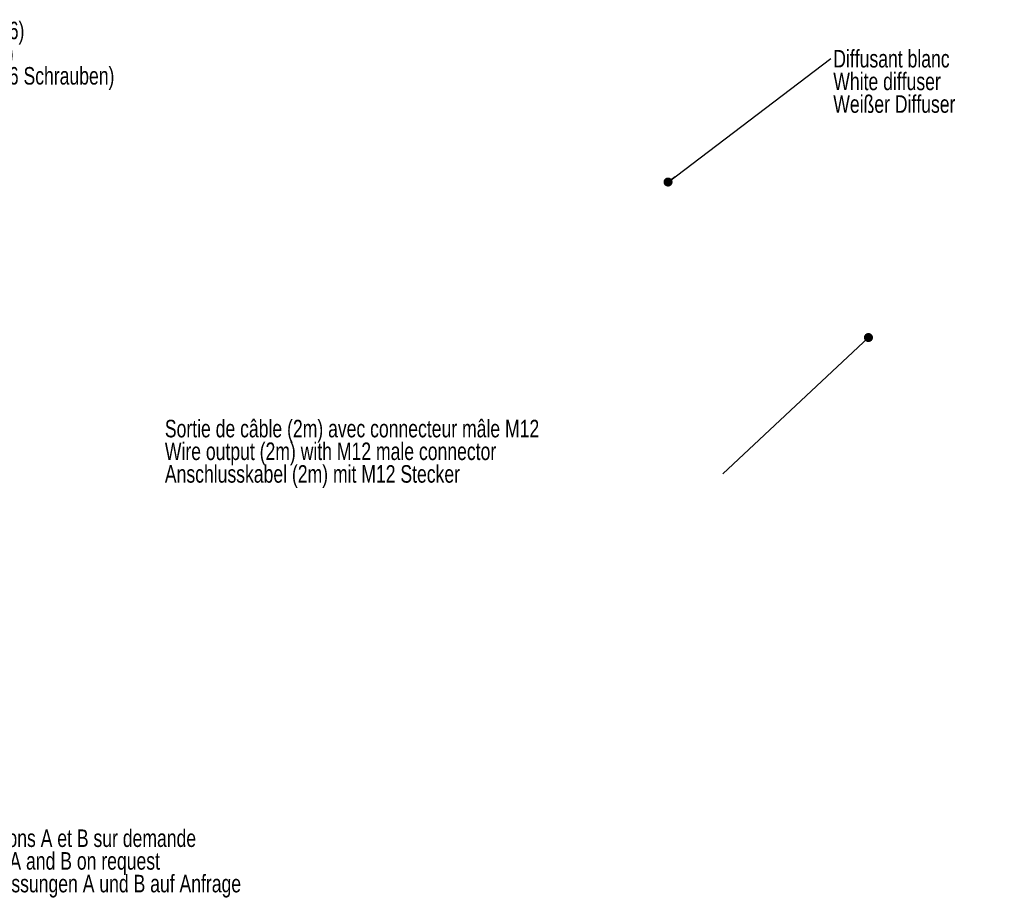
# Model space of a CAD drawing. Header units: millimetres. Extents: x 16 to 409, y 22 to 271.
# Tile 5 of 5: x 212 to 409, y 87 to 262. Entities that reach past the tile are written whole.
import ezdxf

# ---------------------------------------------------------------- set-up
doc = ezdxf.new("R2010")
doc.units = ezdxf.units.MM
doc.styles.add('SLDTEXTSTYLE0', font='TXT', dxfattribs={"width": 0.75})
doc.dimstyles.new('SLDDIMSTYLE2', dxfattribs={"dimtxt": 0, "dimasz": 1.8, "dimexe": 0, "dimexo": 0.0625, "dimgap": 0, "dimtad": 0, "dimtih": 1, "dimtoh": 1, "dimdec": 0, "dimrnd": 1e-09, "dimzin": 0, "dimdsep": 46, "dimtxsty": 'Standard', "dimblk1": 'DOT', "dimblk2": 'DOT', "dimsah": 1, "dimcen": 0.09, "dimadec": 0, "dimazin": 0, "dimtfac": 1.8, "dimtdec": 0, "dimtofl": 0, "dimtmove": 0, "dimatfit": 3, "dimldrblk": 'DOT', "dimfxl": 1, "dimtolj": 1, "dimtzin": 0, "dimarcsym": 0})

# ---------------------------------------------------------------- blocks, each defined once
blk = doc.blocks.new('SW_NOTE_0')
at = {"color": 0, "linetype": 'Continuous', "lineweight": 0, "char_height": 3.5, "attachment_point": 1, "style": 'SLDTEXTSTYLE0'}
for s, insert in [('8 points de fixation (12 vis M6)', (0.5, 1.74)), ('8 fixing points (M6x12 screw)', (0.5, -2.79)), ('8 Befestigungspunkte (12xM6 Schrauben)', (0.5, -7.31))]:
    blk.add_mtext(s, dxfattribs=dict(at, insert=insert))
blk = doc.blocks.new('SW_NOTE_1')
at = {"color": 0, "linetype": 'Continuous', "lineweight": 0, "char_height": 3.5, "attachment_point": 1, "style": 'SLDTEXTSTYLE0'}
for s, insert in [('Diffusant blanc', (0.5, 1.74)), ('White diffuser', (0.5, -2.79)), ('Weißer Diffuser', (0.5, -7.31))]:
    blk.add_mtext(s, dxfattribs=dict(at, insert=insert))
blk = doc.blocks.new('_DOT')
at = {"color": 0, "linetype": 'ByBlock', "lineweight": -2}
blk.add_line((-0.5, 0), (-1, 0), dxfattribs=at)
at = {"color": 0, "linetype": 'ByBlock', "const_width": 0.5}
blk.add_lwpolyline([(-0.25, 0, 1), (0.25, 0, 1)], format="xyb", close=True, dxfattribs=at)
blk = doc.blocks.new('SW_NOTE_2')
at = {"color": 0, "linetype": 'Continuous', "lineweight": 0, "char_height": 3.5, "attachment_point": 1, "style": 'SLDTEXTSTYLE0'}
for s, insert in [('Sortie de câble (2m) avec connecteur mâle M12', (-111.36, 10.8)), ('Wire output (2m) with M12 male connector', (-111.36, 6.27)), ('Anschlusskabel (2m) mit M12 Stecker', (-111.36, 1.75))]:
    blk.add_mtext(s, dxfattribs=dict(at, insert=insert))
blk = doc.blocks.new('SW_NOTE_3')
at = {"color": 0, "linetype": 'Continuous', "lineweight": 0, "char_height": 3.5, "attachment_point": 1, "style": 'SLDTEXTSTYLE0'}
for s, insert in [('Zone fonctionnelle AxB. Dimensions A et B sur demande', (0.5, 1.74)), ('Functional area AxB. Dimension A and B on request', (0.5, -2.79)), ('Funktioneller Bereich AxB. Abmessungen A und B auf Anfrage', (0.5, -7.32))]:
    blk.add_mtext(s, dxfattribs=dict(at, insert=insert))

msp = doc.modelspace()

# ---------------------------------------------------------------- block references
at = {"color": 7, "linetype": 'Continuous', "lineweight": 0}
for name, p in [('SW_NOTE_0', (165.0045, 260.1315)), ('SW_NOTE_1', (374.0558, 254.4997)), ('SW_NOTE_2', (352.4971, 171.5952)), ('SW_NOTE_3', (158.4889, 98.8809))]:
    msp.add_blockref(name, p, dxfattribs=at)

# ---------------------------------------------------------------- leaders
for points in [[(341.5726, 229.8623), (374.0558, 254.4997)], [(381.5757, 198.8231), (352.4971, 171.5952)]]:
    msp.add_leader(points, dimstyle='SLDDIMSTYLE2', dxfattribs=at)

doc.saveas('drawing.dxf')
